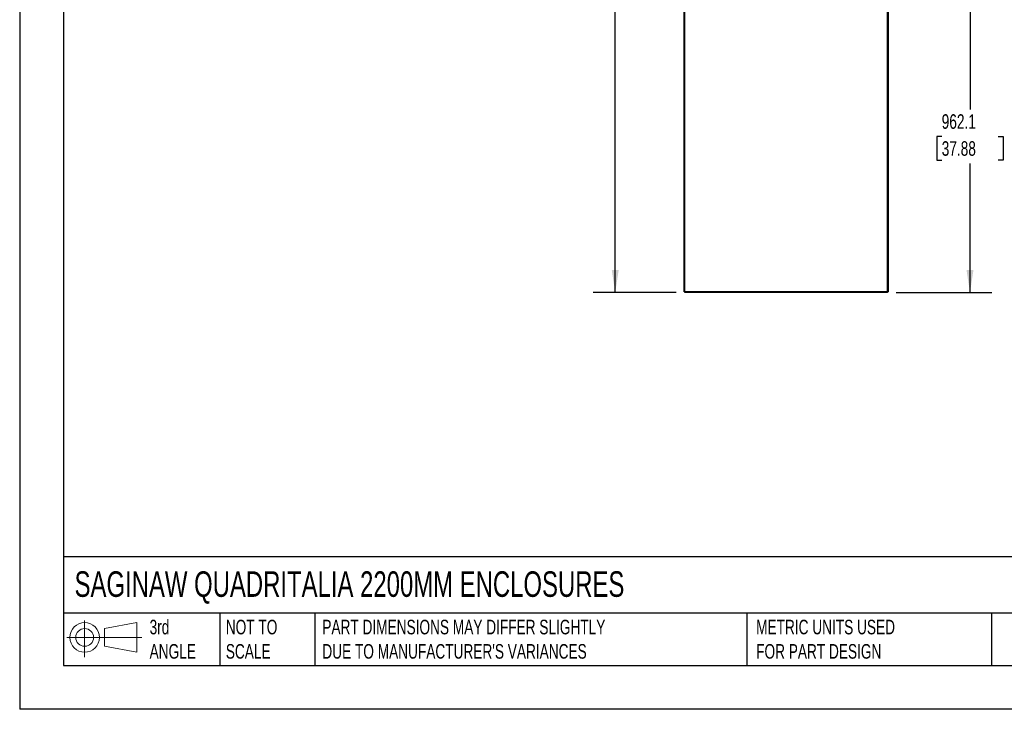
# Model space of a CAD drawing. Header units: millimetres. Extents: x 0 to 5588, y 0 to 4318.
# Tile 1 of 37: x 0 to 2857, y 0 to 2001. Entities that reach past the tile are written whole.
import ezdxf

# ---------------------------------------------------------------- set-up
doc = ezdxf.new("R2010")
doc.units = ezdxf.units.MM
doc.header["$LTSCALE"] = 20
doc.layers.add('DIMENSIONS', color=140, linetype='Continuous', lineweight=25)
doc.layers.add('TEXT', color=140, linetype='Continuous', lineweight=25)
doc.styles.add('SLDTEXTSTYLE0', font='TXT', dxfattribs={"width": 0.7})
doc.dimstyles.new('SLDDIMSTYLE0', dxfattribs={"dimtxt": 43.160156, "dimasz": 66.04, "dimexe": 0, "dimexo": 0.0625, "dimgap": 10.790039, "dimtad": 0, "dimtih": 1, "dimtoh": 1, "dimdec": 1, "dimrnd": 1e-09, "dimzin": 4, "dimdsep": 46, "dimtxsty": 'SLDTEXTSTYLE0', "dimsah": 1, "dimcen": 0.09, "dimadec": 0, "dimazin": 1, "dimtfac": 1, "dimtdec": 1, "dimtofl": 0, "dimtmove": 0, "dimatfit": 3, "dimfxl": 0, "dimfrac": 2, "dimtolj": 1, "dimtzin": 12, "dimarcsym": 0})
doc.dimstyles.new('SLDDIMSTYLE2', dxfattribs={"dimtxt": 43.160156, "dimasz": 66.04, "dimexe": 0, "dimexo": 0.0625, "dimgap": 10.790039, "dimtad": 0, "dimtih": 1, "dimtoh": 1, "dimdec": 1, "dimrnd": 1e-09, "dimzin": 12, "dimdsep": 46, "dimtxsty": 'SLDTEXTSTYLE0', "dimsah": 1, "dimcen": 0.09, "dimadec": 0, "dimazin": 3, "dimtfac": 1, "dimtdec": 1, "dimtofl": 0, "dimtmove": 0, "dimatfit": 3, "dimfxl": 0, "dimfrac": 2, "dimtolj": 1, "dimtzin": 12, "dimarcsym": 0})

# ---------------------------------------------------------------- blocks, each defined once
blk = doc.blocks.new('Block11')
at = {"color": 7, "linetype": 'Continuous', "lineweight": 18}
for p, q in [((51.8, 106.2), (51.8, 0)), ((109.6, 83.3), (203.5, 100.6)), ((203.5, 100.6), (203.5, 14.6)), ((0, 57.6), (217.5, 57.6)), ((109.6, 31.9), (109.6, 83.3)), ((109.6, 31.9), (203.5, 14.6))]:
    blk.add_line(p, q, dxfattribs=at)
for radius in [43, 25.7]:
    blk.add_circle((51.8, 57.6), radius, dxfattribs=at)
blk = doc.blocks.new('Block12')
at = {"color": 7, "linetype": 'Continuous'}
blk.add_blockref('Block11', (0, 0), dxfattribs=at)
blk = doc.blocks.new('_D_1')
at = {"layer": 'DIMENSIONS'}
for p, q in [((1904.8, 3393.2), (1664.6, 3393.2)), ((1728.1, 3393.2), (1728.1, 2411.3)), ((1646.1, 2333.1), (1631.6, 2333.1)), ((1631.6, 2333.1), (1631.6, 2264.5)), ((1810.2, 2333.1), (1824.7, 2333.1)), ((1824.7, 2333.1), (1824.7, 2264.5)), ((1631.6, 2264.5), (1646.1, 2264.5)), ((1824.7, 2264.5), (1810.2, 2264.5)), ((1728.1, 1209.2), (1728.1, 2254.8)), ((1904.8, 1209.2), (1664.6, 1209.2))]:
    blk.add_line(p, q, dxfattribs=at)
for points in [[(1728.1, 3393.2), (1718, 3327.2), (1738.3, 3327.2)], [(1728.1, 1209.2), (1738.3, 1275.3), (1718, 1275.3)]]:
    blk.add_solid(points, dxfattribs=at)
at = {"layer": 'DIMENSIONS', "char_height": 42.33, "attachment_point": 1, "style": 'SLDTEXTSTYLE0'}
for s, insert in [('2184.0', (1628.1, 2397.3)), ('85.98', (1646.1, 2319))]:
    blk.add_mtext(s, dxfattribs=dict(at, insert=insert))
blk = doc.blocks.new('_D_3')
at = {"layer": 'DIMENSIONS'}
for p, q in [((2523.6, 2171.3), (2821.1, 2171.3)), ((2757.6, 2171.3), (2757.6, 1740.8)), ((2675.5, 1662.6), (2661, 1662.6)), ((2661, 1662.6), (2661, 1594)), ((2839.6, 1662.6), (2854.1, 1662.6)), ((2854.1, 1662.6), (2854.1, 1594)), ((2661, 1594), (2675.5, 1594)), ((2757.6, 1209.2), (2757.6, 1584.3)), ((2854.1, 1594), (2839.6, 1594)), ((2543.6, 1209.2), (2821.1, 1209.2))]:
    blk.add_line(p, q, dxfattribs=at)
for points in [[(2757.6, 2171.3), (2747.4, 2105.3), (2767.7, 2105.3)], [(2757.6, 1209.2), (2767.7, 1275.3), (2747.4, 1275.3)]]:
    blk.add_solid(points, dxfattribs=at)
at = {"layer": 'DIMENSIONS', "char_height": 42.33, "attachment_point": 1, "style": 'SLDTEXTSTYLE0'}
for s, insert in [('962.1', (2675.5, 1726.8)), ('37.88', (2675.5, 1648.5))]:
    blk.add_mtext(s, dxfattribs=dict(at, insert=insert))

msp = doc.modelspace()

# ---------------------------------------------------------------- linework, layer by layer
at = {"color": 7, "linetype": 'Continuous'}
for p in [(0.05, 4318.05), (5588.05, 0.05)]:
    msp.add_line(p, (0.05, 0.05), dxfattribs=at)
for p, q in [((1928.18, 1211.24), (1928.18, 3391.24)), ((1930.18, 1211.24), (1930.18, 3391.24)), ((2518.18, 1211.24), (2518.18, 3391.24)), ((2520.18, 3391.24), (2520.18, 1211.24)), ((2518.18, 1211.24), (1930.18, 1211.24)), ((2518.18, 1209.24), (1930.18, 1209.24))]:
    msp.add_line(p, q)
for points in [[(1928.18, 1211.24), (1928.18, 1211.24), (1928.23, 1211.24), (1928.43, 1211.24), (1928.58, 1211.24), (1928.95, 1211.24), (1929.18, 1211.24), (1929.66, 1211.24), (1929.92, 1211.24), (1930.18, 1211.24)], [(1930.18, 1211.24), (1930.18, 1210.98), (1930.18, 1210.72), (1930.18, 1210.23), (1930.18, 1210.01), (1930.18, 1209.64), (1930.18, 1209.49), (1930.18, 1209.29), (1930.18, 1209.24), (1930.18, 1209.24)], [(2518.18, 1209.24), (2518.18, 1209.24), (2518.18, 1209.29), (2518.18, 1209.49), (2518.18, 1209.64), (2518.18, 1210.01), (2518.18, 1210.23), (2518.18, 1210.72), (2518.18, 1210.98), (2518.18, 1211.24)], [(2518.18, 1211.24), (2518.44, 1211.24), (2518.7, 1211.24), (2519.19, 1211.24), (2519.41, 1211.24), (2519.78, 1211.24), (2519.93, 1211.24), (2520.13, 1211.24), (2520.18, 1211.24), (2520.18, 1211.24)]]:
    msp.add_open_spline(points, degree=3, knots=[0, 0, 0, 0, 0.25, 0.25, 0.5, 0.5, 0.75, 0.75, 1, 1, 1, 1])
at = {"layer": 'TEXT'}
for p, q in [((127, 4191), (127, 127)), ((5461, 442.52), (127, 442.52)), ((5461, 279.4), (127, 279.4)), ((580.89, 279.4), (580.89, 127)), ((856.75, 279.4), (856.75, 127)), ((2109.68, 279.4), (2109.68, 127)), ((2819.96, 279.4), (2819.96, 127)), ((127, 127), (5461, 127))]:
    msp.add_line(p, q, dxfattribs=at)

# ---------------------------------------------------------------- block references
msp.add_blockref('Block12', (136.76, 151.08), dxfattribs=at)

# ---------------------------------------------------------------- texts
at = {"layer": 'TEXT', "attachment_point": 1, "style": 'SLDTEXTSTYLE0'}
for s, insert, char_height in [('SAGINAW QUADRITALIA 2200MM ENCLOSURES', (159.31, 400.47), 74.0833), ('3rd^JANGLE', (377.01, 259.93), 42.333), ('NOT TO^JSCALE', (598.13, 259.93), 42.3333), ("PART DIMENSIONS MAY DIFFER SLIGHTLY ^JDUE TO MANUFACTURER'S VARIANCES", (878.25, 259.93), 42.3333), ('METRIC UNITS USED ^JFOR PART DESIGN', (2137.07, 259.93), 42.3333)]:
    msp.add_mtext(s, dxfattribs=dict(at, insert=insert, char_height=char_height))

# ---------------------------------------------------------------- dimensions: what is measured, and where the dimension line sits
at = {"layer": 'DIMENSIONS'}
for base, p1, p2, dimstyle, picture, middle in [((1728.15, 1209.24), (1930.18, 3393.24), (1930.18, 1209.24), 'SLDDIMSTYLE0', '_D_1', (1728.15, 2333.05)), ((2757.55, 1209.24), (2498.18, 2171.34), (2518.18, 1209.24), 'SLDDIMSTYLE2', '_D_3', (2757.55, 1662.57))]:
    dim = msp.add_linear_dim(base=base, p1=p1, p2=p2, angle=90, dimstyle=dimstyle, dxfattribs=at)
    dim.commit()
    dim.dimension.update_dxf_attribs({"geometry": picture, "text_midpoint": middle, "dimtype": 160})

doc.saveas('drawing.dxf')
